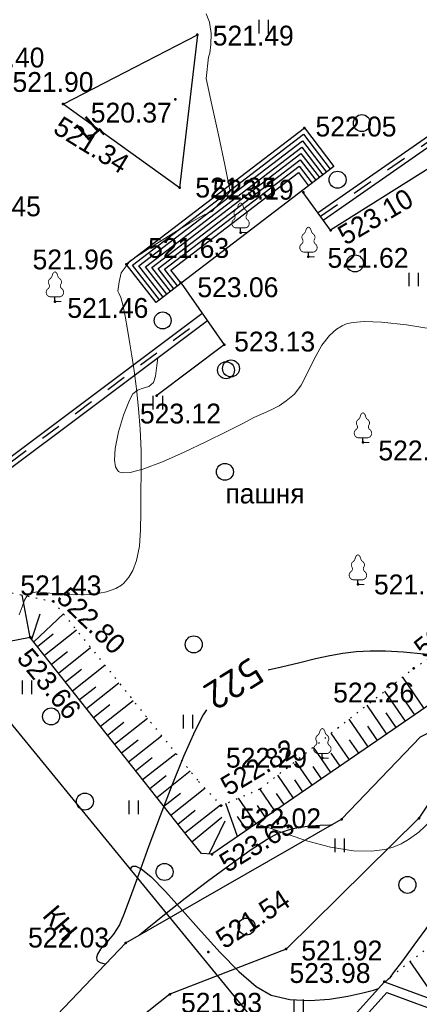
# Model space of a CAD drawing. Header units: millimetres. Extents: x 767170 to 66149698, y -983507 to 2493658.
# Tile 119 of 226: x 2038318 to 2055970, y -625093 to -581661. Entities that reach past the tile are written whole.
import ezdxf

# ---------------------------------------------------------------- set-up
doc = ezdxf.new("R2010")
doc.units = ezdxf.units.MM
for name, pattern in [('Д_ТРОТ_ТРУБА', [3, 1.5, -1.5]), ('ДОРОГИ_СТРОЯЩ', [9, 8, -1]), ('Контура низ откосов  Штриховая 0.1-0.5 - - - - - - -', [0.6, 0.1, -0.5])]:
    doc.linetypes.add(name, pattern=pattern)
for name, color, linetype in [('(004) Точки рельефа', 7, 'Continuous'), ('(004a) Точки рельефа (отк.)', 7, 'Continuous'), ('(007) Здания', 7, 'Continuous'), ('(022) Возд. Линии', 7, 'Continuous'), ('(025) Дорога', 7, 'Continuous'), ('(028) Гидротехн.', 7, 'Continuous'), ('(031) Горизонтали', 42, 'Continuous'), ('(035) Откосы', 7, 'Continuous'), ('(036) Растительность', 7, 'Continuous'), ('(038) Деревья', 7, 'Continuous'), ('(039) Земля', 7, 'Continuous'), ('(040) Ограда', 7, 'Continuous'), ('C-TOPO-MAJR', 9, 'Continuous')]:
    doc.layers.add(name, color=color, linetype=linetype)
doc.layers.add('(032) Горизонтали утолщенные', color=32, linetype='Continuous', lineweight=30)
doc.styles.add('BM-431', font='txt')
doc.styles.add('D-431', font='txt')
doc.styles.add('P-131', font='txt')
doc.styles.get("Standard").update_dxf_attribs({"font": 'isocpeui.ttf'})
doc.styles.add('СПДС', font='isocpeur.ttf')
doc.linetypes.add('ОГРАДА_БЕТ', pattern='A,4,["|",Standard,S=0.8,R=0,X=0,Y=-0.8],4', length=8)
doc.linetypes.add('ОТКОСЫ_НЕУКР', pattern='A,0.5,["|",Standard,S=1.2,R=0,X=0,Y=-1.2],1,["|",Standard,S=0.5,R=0,X=0,Y=-0.5],0.5', length=2)
doc.linetypes.add('ОТКОСЫ_УКРЕП', pattern='A,0.5,["|",Standard,S=1.2,R=0,X=0,Y=-1.2],0.8,[".",Standard,S=1,R=0.1,X=0.1,Y=-1.2],0.1,["|",Standard,S=0.5,R=0,X=0,Y=-0.5],0', length=1.4)
doc.linetypes.add('ПОДПОРНАЯ СТЕНКА', pattern='A,2,["V",Standard,S=1.2,R=0,X=0,Y=-1.2],0.2,["V",Standard,S=0.8,R=0,X=0,Y=-0.8],0.25,["V",Standard,S=0.3,R=0,X=0,Y=-0.3],0.25', length=2.7)

# ---------------------------------------------------------------- blocks, each defined once
blk = doc.blocks.new('d')
at = {"layer": '(038) Деревья'}
blk.add_ellipse((0, 0), major_axis=(0.265, 0.265), ratio=1, start_param=5.497787, end_param=11.780972, dxfattribs=at)
blk = doc.blocks.new('I04010')
for p, q in [((-0.412273, 0.007146), (-0.412273, 1.207146)), ((0.387727, 1.207146), (0.387727, 0.007146))]:
    blk.add_line(p, q)
blk = doc.blocks.new('karagach-flat-36')
at = {"layer": '(038) Деревья', "const_width": 0.0375}
for points in [[(0, 1.312, 0.246034), (-0.117, 1.159, 0.489079)], [(0, 1.312, -0.246034), (0.117, 1.159, -0.489079)], [(-0.208, 1.009, 0.430853), (-0.255, 0.753, 0.548276)], [(-0.208, 1.009, 0.181567), (-0.117, 1.159, 0.303004)], [(0.208, 1.009, -0.181567), (0.117, 1.159, -0.303004)], [(0.208, 1.009, -0.430853), (0.255, 0.753, -0.548276)], [(-0.315, 0.559, 0.626949), (-0.218, 0.206, 0.702465)], [(-0.315, 0.559, 0.383603), (-0.255, 0.753, 0.352912)], [(0.315, 0.559, -0.626949), (0.218, 0.206, -0.702465)], [(0.315, 0.559, -0.383603), (0.255, 0.753, -0.352912)]]:
    blk.add_lwpolyline(points, format="xyb", dxfattribs=at)
for points in [[(0, 0.206), (-0.218, 0.206)], [(0, 0), (0, 0.206)], [(0, 0.206), (0.218, 0.206)], [(0, 0), (0.281, 0)]]:
    blk.add_lwpolyline(points, dxfattribs=at)
at = {"layer": '(038) Деревья'}
blk.add_lwpolyline([(0, 0), (0, 0.206)], dxfattribs=at)
blk = doc.blocks.new('karagach-flat-37')
at = {"layer": '(038) Деревья', "const_width": 0.0375}
for points in [[(0, 1.312, 0.246034), (-0.117, 1.159, 0.489079)], [(0, 1.312, -0.246034), (0.117, 1.159, -0.489079)], [(-0.208, 1.009, 0.430853), (-0.255, 0.753, 0.548276)], [(-0.208, 1.009, 0.181567), (-0.117, 1.159, 0.303004)], [(0.208, 1.009, -0.181567), (0.117, 1.159, -0.303004)], [(0.208, 1.009, -0.430853), (0.255, 0.753, -0.548276)], [(-0.315, 0.559, 0.626949), (-0.218, 0.206, 0.702465)], [(-0.315, 0.559, 0.383603), (-0.255, 0.753, 0.352912)], [(0.315, 0.559, -0.626949), (0.218, 0.206, -0.702465)], [(0.315, 0.559, -0.383603), (0.255, 0.753, -0.352912)]]:
    blk.add_lwpolyline(points, format="xyb", dxfattribs=at)
for points in [[(0, 0.206), (-0.218, 0.206)], [(0, 0), (0, 0.206)], [(0, 0.206), (0.218, 0.206)], [(0, 0), (0.281, 0)]]:
    blk.add_lwpolyline(points, dxfattribs=at)
at = {"layer": '(038) Деревья'}
blk.add_lwpolyline([(0, 0), (0, 0.206)], dxfattribs=at)
blk = doc.blocks.new('karagach-flat-35-flat-1')
at = {"layer": '(038) Деревья', "const_width": 0.0375}
for points in [[(0, 1.312, 0.246034), (-0.117, 1.159, 0.489079)], [(0, 1.312, -0.246034), (0.117, 1.159, -0.489079)], [(-0.208, 1.009, 0.430853), (-0.255, 0.753, 0.548276)], [(-0.208, 1.009, 0.181567), (-0.117, 1.159, 0.303004)], [(0.208, 1.009, -0.181567), (0.117, 1.159, -0.303004)], [(0.208, 1.009, -0.430853), (0.255, 0.753, -0.548276)], [(-0.315, 0.559, 0.626949), (-0.218, 0.206, 0.702465)], [(-0.315, 0.559, 0.383603), (-0.255, 0.753, 0.352912)], [(0.315, 0.559, -0.626949), (0.218, 0.206, -0.702465)], [(0.315, 0.559, -0.383603), (0.255, 0.753, -0.352912)]]:
    blk.add_lwpolyline(points, format="xyb", dxfattribs=at)
for points in [[(0, 0.206), (-0.218, 0.206)], [(0, 0), (0, 0.206)], [(0, 0.206), (0.218, 0.206)], [(0, 0), (0.281, 0)]]:
    blk.add_lwpolyline(points, dxfattribs=at)
at = {"layer": '(038) Деревья'}
blk.add_lwpolyline([(0, 0), (0, 0.206)], dxfattribs=at)
blk = doc.blocks.new('karagach-flat-33-flat-1')
at = {"layer": '(038) Деревья', "const_width": 0.0375}
for points in [[(0, 1.312, 0.246034), (-0.117, 1.159, 0.489079)], [(0, 1.312, -0.246034), (0.117, 1.159, -0.489079)], [(-0.208, 1.009, 0.430853), (-0.255, 0.753, 0.548276)], [(-0.208, 1.009, 0.181567), (-0.117, 1.159, 0.303004)], [(0.208, 1.009, -0.181567), (0.117, 1.159, -0.303004)], [(0.208, 1.009, -0.430853), (0.255, 0.753, -0.548276)], [(-0.315, 0.559, 0.626949), (-0.218, 0.206, 0.702465)], [(-0.315, 0.559, 0.383603), (-0.255, 0.753, 0.352912)], [(0.315, 0.559, -0.626949), (0.218, 0.206, -0.702465)], [(0.315, 0.559, -0.383603), (0.255, 0.753, -0.352912)]]:
    blk.add_lwpolyline(points, format="xyb", dxfattribs=at)
for points in [[(0, 0.206), (-0.218, 0.206)], [(0, 0), (0, 0.206)], [(0, 0.206), (0.218, 0.206)], [(0, 0), (0.281, 0)]]:
    blk.add_lwpolyline(points, dxfattribs=at)
at = {"layer": '(038) Деревья'}
blk.add_lwpolyline([(0, 0), (0, 0.206)], dxfattribs=at)
blk = doc.blocks.new('karagach-flat-38-flat-1')
at = {"layer": '(038) Деревья', "const_width": 0.0375}
for points in [[(0, 1.312, 0.246034), (-0.117, 1.159, 0.489079)], [(0, 1.312, -0.246034), (0.117, 1.159, -0.489079)], [(-0.208, 1.009, 0.430853), (-0.255, 0.753, 0.548276)], [(-0.208, 1.009, 0.181567), (-0.117, 1.159, 0.303004)], [(0.208, 1.009, -0.181567), (0.117, 1.159, -0.303004)], [(0.208, 1.009, -0.430853), (0.255, 0.753, -0.548276)], [(-0.315, 0.559, 0.626949), (-0.218, 0.206, 0.702465)], [(-0.315, 0.559, 0.383603), (-0.255, 0.753, 0.352912)], [(0.315, 0.559, -0.626949), (0.218, 0.206, -0.702465)], [(0.315, 0.559, -0.383603), (0.255, 0.753, -0.352912)]]:
    blk.add_lwpolyline(points, format="xyb", dxfattribs=at)
for points in [[(0, 0.206), (-0.218, 0.206)], [(0, 0), (0, 0.206)], [(0, 0.206), (0.218, 0.206)], [(0, 0), (0.281, 0)]]:
    blk.add_lwpolyline(points, dxfattribs=at)
at = {"layer": '(038) Деревья'}
blk.add_lwpolyline([(0, 0), (0, 0.206)], dxfattribs=at)
blk = doc.blocks.new('karagach-flat-74')
at = {"layer": '(038) Деревья', "const_width": 0.0375}
for points in [[(0, 1.312, 0.246034), (-0.117, 1.159, 0.489079)], [(0, 1.312, -0.246034), (0.117, 1.159, -0.489079)], [(-0.208, 1.009, 0.430853), (-0.255, 0.753, 0.548276)], [(-0.208, 1.009, 0.181567), (-0.117, 1.159, 0.303004)], [(0.208, 1.009, -0.181567), (0.117, 1.159, -0.303004)], [(0.208, 1.009, -0.430853), (0.255, 0.753, -0.548276)], [(-0.315, 0.559, 0.626949), (-0.218, 0.206, 0.702465)], [(-0.315, 0.559, 0.383603), (-0.255, 0.753, 0.352912)], [(0.315, 0.559, -0.626949), (0.218, 0.206, -0.702465)], [(0.315, 0.559, -0.383603), (0.255, 0.753, -0.352912)]]:
    blk.add_lwpolyline(points, format="xyb", dxfattribs=at)
for points in [[(0, 0.206), (-0.218, 0.206)], [(0, 0), (0, 0.206)], [(0, 0.206), (0.218, 0.206)], [(0, 0), (0.281, 0)]]:
    blk.add_lwpolyline(points, dxfattribs=at)
at = {"layer": '(038) Деревья'}
blk.add_lwpolyline([(0, 0), (0, 0.206)], dxfattribs=at)
blk = doc.blocks.new('A$C05d28b1e')
at = {"layer": '(004) Точки рельефа', "color": 7, "linetype": 'ByBlock', "lineweight": -2}
for p in [(6700, 60670), (5723, 57828), (771, 57612), (5917, 53926), (8607, 51946), (11606, 50880), (408, 48906), (13790, 36426), (12219, 28764), (13070, 26067), (16486, 26110), (3538, 20617), (7178, 20220), (10621, 20343), (5487, 18347), (18144, 11127), (18092, 8284), (19304, 6618), (10276, 5118), (12686, 4301), (14604, 1565), (11624, -675), (20731, -2745), (7060, -9755), (6041, -11346), (22972, -12715), (14467, -18764), (14060, -20907), (21677, -26536)]:
    blk.add_point(p, dxfattribs=at)
at = {"layer": '(007) Здания', "ltscale": 600}
blk.add_lwpolyline([(2606, -12012), (17930, -30698), (14064, -33868)], dxfattribs=at)
at = {"layer": '(025) Дорога', "ltscale": 600}
for p, q in [((10558, 5082), (18106, 10847)), ((10840, 5045), (18069, 10566)), ((18069, 10566), (19126, 9183)), ((18106, 10847), (19284, 9304)), ((11122, 5009), (18031, 10286)), ((11403, 4972), (17994, 10006)), ((17994, 10006), (18808, 8940)), ((18031, 10286), (18967, 9061)), ((11685, 4936), (17956, 9725)), ((17956, 9725), (18649, 8819)), ((11966, 4899), (17919, 9445)), ((12248, 4862), (17881, 9165)), ((17881, 9165), (18331, 8576)), ((17919, 9445), (18490, 8697)), ((11752, 3548), (10558, 5082)), ((11909, 3669), (10840, 5045)), ((12067, 3790), (11122, 5009)), ((12225, 3912), (11403, 4972)), ((12383, 4035), (11685, 4936)), ((12541, 4157), (11966, 4899)), ((12699, 4280), (12248, 4862))]:
    blk.add_line(p, q, dxfattribs=at)
blk.add_lwpolyline([(10276, 5118), (18144, 11127), (19443, 9426), (12703, 4277), (11594, 3428), (10276, 5118)], dxfattribs=at)
at = {"layer": '(028) Гидротехн.', "ltscale": 600}
for points in [[(18749, 7396), (24490, 11379), (29877, 14402), (43402, 24495), (52791, 33697)], [(18977, 7068), (24703, 11039), (30096, 14066), (43663, 24191), (53071, 33411)], [(-505, -8109), (13859, 2628)], [(-68, -7283), (13619, 2948)]]:
    blk.add_lwpolyline(points, dxfattribs=at)
at = {"layer": '(028) Гидротехн.', "color": 3, "linetype": 'Д_ТРОТ_ТРУБА', "ltscale": 600, "flags": 128}
for points in [[(18863, 7232), (24596, 11209), (29987, 14234), (43533, 24343), (52931, 33554)], [(-625, -7949), (13739, 2788)]]:
    blk.add_lwpolyline(points, dxfattribs=at)
at = {"layer": '(031) Горизонтали', "color": 42, "linetype": 'Continuous', "lineweight": 0, "ltscale": 600}
for points in [[(23828, 2249), (22661, 2444), (21552, 2568), (20780, 2592), (20302, 2553), (20046, 2496), (19938, 2457), (19809, 2395), (19570, 2248), (19258, 1976), (18914, 1541), (18570, 933), (18282, 322), (18007, -218), (17702, -615), (17340, -915), (17024, -1124), (16710, -1287), (16356, -1448), (15918, -1651), (15450, -1888), (14720, -2259), (13820, -2706), (12840, -3170), (11872, -3594), (11005, -3917), (10445, -4064), (10134, -4090), (9989, -4060), (9938, -4029), (9884, -3974), (9806, -3826), (9753, -3523), (9783, -3007), (9935, -2272), (10157, -1547), (10386, -954), (10559, -613), (10772, -433), (11019, -352), (11268, -271), (11488, -93), (11576, 177), (11635, 655), (11668, 990)], [(16020, -19562), (16591, -19739), (17383, -20021), (18299, -20329), (19292, -20599), (20313, -20765), (21116, -20779), (21694, -20699), (22062, -20595), (22240, -20526), (22413, -20447), (22742, -20265), (23197, -19939), (23739, -19417)]]:
    blk.add_lwpolyline(points, dxfattribs=at)
at = {"layer": '(032) Горизонтали утолщенные', "color": 32, "linetype": 'Continuous', "lineweight": 30, "ltscale": 600}
for points in [[(4145, 20964), (4486, 21256), (5243, 21868), (6157, 22582), (7148, 23334), (8135, 24062), (9038, 24701), (9776, 25188), (10270, 25461), (10911, 25660), (11549, 25763), (12126, 25804), (12578, 25820), (12650, 25827)], [(21706, -26547), (21753, -26508), (21800, -26469), (21865, -26408), (21947, -26324), (22083, -26145), (22444, -25663), (22993, -24926), (23689, -23983), (24494, -22883), (25369, -21673), (26274, -20402), (27172, -19119), (28022, -17872), (28786, -16708), (29424, -15678), (30100, -14489), (30745, -13267), (31349, -12055), (31901, -10896), (32391, -9833), (32808, -8908), (33144, -8164), (33384, -7648)], [(10477, -21609), (10489, -21501), (10524, -21459), (10574, -21433), (10698, -21432), (10942, -21547), (11363, -21888), (12014, -22551), (12767, -23392), (13583, -24321), (14422, -25249), (15243, -26084), (16009, -26738), (16679, -27120), (17508, -27312), (18390, -27357), (19261, -27298), (20061, -27175), (20728, -27028), (21200, -26899), (21415, -26827)]]:
    blk.add_lwpolyline(points, dxfattribs=at)
at = {"layer": '(035) Откосы', "ltscale": 600}
for p, q in [((6041, -11346), (5676, -9466)), ((6351, -11738), (7056, -11180)), ((6661, -12130), (8074, -11012)), ((6971, -12522), (7679, -11961)), ((7281, -12914), (8702, -11790)), ((7901, -13698), (9330, -12568)), ((7591, -13306), (8303, -12742)), ((8521, -14482), (9957, -13346)), ((23435, -14475), (22488, -13094)), ((8211, -14090), (8927, -13523)), ((22610, -15040), (21699, -13712)), ((8832, -14874), (9551, -14304)), ((9142, -15265), (10585, -14124)), ((21786, -15606), (20911, -14330)), ((23022, -14757), (22558, -14080)), ((22198, -15323), (21752, -14672)), ((9452, -15657), (10175, -15085)), ((9762, -16049), (11213, -14902)), ((20962, -16171), (20122, -14948)), ((20138, -16737), (19334, -15565)), ((21374, -15888), (20945, -15264)), ((10072, -16441), (10799, -15866)), ((10382, -16833), (11840, -15680)), ((20550, -16454), (20139, -15855)), ((11002, -17617), (12468, -16458)), ((19313, -17302), (18545, -16183)), ((19726, -17020), (19333, -16447)), ((10692, -17225), (11423, -16647)), ((18489, -17868), (17757, -16801)), ((11622, -18401), (13096, -17236)), ((18901, -17585), (18526, -17039)), ((11312, -18009), (12047, -17428)), ((17665, -18433), (16969, -17418)), ((18077, -18151), (17720, -17630)), ((11932, -18793), (12671, -18209)), ((12243, -19185), (13747, -17995)), ((16841, -18999), (16174, -18027)), ((17253, -18716), (16914, -18222)), ((15192, -20130), (14674, -18674)), ((16016, -19565), (15239, -18431)), ((12553, -19577), (13321, -18969)), ((12863, -19969), (14433, -18727)), ((16429, -19282), (16067, -18755)), ((13177, -20358), (14494, -19271)), ((13934, -20897), (14648, -19442)), ((15604, -19847), (15188, -19240)), ((23646, -26827), (22817, -25641))]:
    blk.add_line(p, q, dxfattribs=at)
at = {"layer": '(035) Откосы', "linetype": 'ПОДПОРНАЯ СТЕНКА', "ltscale": 600, "flags": 128}
for points in [[(52273, 35121), (54029, 33528), (44345, 23912), (30550, 13678), (19304, 6618), (18092, 8284)], [(12703, 4277), (14604, 1565), (11624, -675)]]:
    blk.add_lwpolyline(points, dxfattribs=at)
at = {"layer": '(035) Откосы', "linetype": 'Контура низ откосов  Штриховая 0.1-0.5 - - - - - - -', "ltscale": 600}
for points in [[(-36, -8697), (3116, -8932), (7060, -9755), (13475, -17705), (14467, -18764), (16214, -18009), (22972, -12715), (31760, -6970), (32500, -5170), (32919, -434)], [(21677, -26536), (33259, -17439), (44874, -7353), (53716, -601)]]:
    blk.add_lwpolyline(points, dxfattribs=at)
at = {"layer": '(035) Откосы', "ltscale": 600}
for points in [[(32919, -434), (34414, -6941), (14060, -20907), (13598, -20869), (13026, -20176), (6041, -11346), (2606, -12012)], [(6102, -11423), (6477, -10306)], [(6190, -11534), (7509, -10311)]]:
    blk.add_lwpolyline(points, dxfattribs=at)
at = {"layer": '(040) Ограда', "linetype": 'ОГРАДА_БЕТ', "ltscale": 600, "flags": 128}
blk.add_lwpolyline([(17930, -30698), (21677, -26536), (23239, -27111), (24647, -27629), (27363, -25536), (34236, -22176), (54893, -4123), (55646, -3465), (55109, 338), (55109, 338), (51535, 3837), (52095, 4409)], dxfattribs=at)
at = {"layer": '(040) Ограда', "ltscale": 600, "flags": 128}
blk.add_lwpolyline([(18227, -30965), (21793, -27005), (23101, -27486), (24716, -28081), (27575, -25878), (34459, -22512), (55156, -4424), (56072, -3624), (55486, 528), (52101, 3843)], dxfattribs=at)
at = {"linetype": 'ОТКОСЫ_УКРЕП', "ltscale": 600}
blk.add_lwpolyline([(771, 57612), (6700, 60670), (5917, 53926), (771, 57612)], dxfattribs=at)
at = {"layer": '(022) Возд. Линии', "xscale": 1000, "yscale": 1000, "zscale": 1000}
for name, p in [('karagach-flat-37', (8607, 51946)), ('karagach-flat-36', (11606, 50880)), ('karagach-flat-74', (408, 48906)), ('karagach-flat-33-flat-1', (13790, 36426)), ('karagach-flat-35-flat-1', (12219, 28764)), ('karagach-flat-38-flat-1', (20731, -2745))]:
    blk.add_blockref(name, p, dxfattribs=at)
at = {"layer": '(036) Растительность', "linetype": 'Continuous', "xscale": 500, "yscale": 500, "zscale": 500}
for p in [(9633, 60724), (16253, 49572), (4959, 44142), (6296, 30069), (5899, -13852), (10609, -19142), (19713, -20814), (17899, -27917)]:
    blk.add_blockref('I04010', p, dxfattribs=at)
at = {"layer": '(038) Деревья', "linetype": 'Continuous', "xscale": 1000, "yscale": 1000, "zscale": 1000}
for p in [(13964, 56777), (7965, 45876), (7917, 41393), (6538, 33782), (1734, 26849), (19610, 8846), (20380, 5155), (11886, 2637), (14903, 523), (6956, -14830), (11968, -21691), (22696, -22260), (15590, -24097)]:
    blk.add_blockref('d', p, dxfattribs=at)
at = {"layer": '(004) Точки рельефа', "style": 'D-431'}
blk.add_text('523.10', height=875, rotation=30.5766, dxfattribs=at).set_placement((19963, 5929))
blk.add_text('523.13', height=875, dxfattribs=at).set_placement((15043, 1268))
at = {"layer": '(004) Точки рельефа', "linetype": 'ByBlock', "char_height": 875, "attachment_point": 4, "style": 'D-431'}
for s, insert in [('521.49', (7377, 60629)), ('521.40', (-3632, 59661)), ('520.37', (1992, 57230)), ('521.35', (6609, 53924)), ('521.45', (-3791, 53098)), ('521.63', (4524, 51261)), ('521.62', (12447, 50826)), ('521.46', (956, 48617)), ('521.43', (-1118, 36380)), ('521.63', (14499, 36420)), ('522.29', (7963, 28776)), ('522.02', (8585, 26103)), ('522.03', (-778, 20842)), ('521.92', (11290, 20271)), ('521.93', (5977, 17967)), ('521.90', (5254, 13150)), ('522.05', (18635, 11184)), ('523.19', (14092, 8397)), ('521.96', (6140, 5322)), ('523.06', (13419, 4096)), ('523.12', (10881, -1476)), ('522.87', (21413, -3104)), ('523.98', (17488, -26154))]:
    blk.add_mtext(s, dxfattribs=dict(at, insert=insert))
for s, insert, rotation in [('521.34', (500, 56747), 328.3948), ('521.54', (7656, 20679), 33.3907), ('522.80', (7445, -9359), 315.8948), ('522.87', (23166, -11959), 38.7486), ('523.66', (5732, -12007), 309.5032), ('522.82', (14568, -17992), 30.9777), ('523.63', (14517, -21380), 31.5954)]:
    blk.add_mtext(s, dxfattribs=dict(at, insert=insert, rotation=rotation))
at = {"layer": '(004a) Точки рельефа (отк.)', "linetype": 'ByBlock', "insert": (12697, 31651), "char_height": 875, "attachment_point": 4, "style": 'D-431'}
blk.add_mtext('522.26', dxfattribs=at)
at = {"layer": '(007) Здания', "style": 'P-131'}
blk.add_text('КН', height=880, rotation=310.4615, dxfattribs=at).set_placement((6532, -23636))
at = {"layer": '(025) Дорога', "linetype": 'ДОРОГИ_СТРОЯЩ', "style": 'BM-431'}
blk.add_text('Ц', height=875, rotation=41.2133, dxfattribs=at).set_placement((8538, 10505, -492))
at = {"layer": '(039) Земля', "color": 0, "linetype": 'ByBlock', "style": 'BM-431'}
blk.add_text('пашня', height=875, dxfattribs=at).set_placement((14654, -5435))
at = {"layer": 'C-TOPO-MAJR', "color": 32, "linetype": 'Continuous', "lineweight": 30, "insert": (8294, 32045), "char_height": 1250, "width": 2398.75, "attachment_point": 5, "rotation": 211.9439, "style": 'СПДС', "bg_fill": 3, "box_fill_scale": 1.254, "bg_fill_color": 256, "bg_fill_true_color": 13158600, "bg_fill_transparency": 0}
blk.add_mtext('522', dxfattribs=at)
at = {"layer": '(031) Горизонтали', "color": 42, "linetype": 'Continuous', "lineweight": 0, "ltscale": 600}
blk.add_lwpolyline([(-1169, 35092), (-1042, 35445), (-939, 35729), (-837, 35904), (-703, 36005), (-563, 36053), (-385, 36094), (-97, 36077), (483, 36013), (1240, 35962), (2062, 35983), (2690, 36094), (3106, 36252), (3343, 36400), (3446, 36488), (3528, 36570), (3672, 36746), (3848, 37039), (4016, 37483), (4138, 38117), (4191, 38831), (4202, 39617), (4201, 40469), (4215, 41377), (4220, 42322), (4179, 43270), (4105, 44192), (4009, 45059), (3904, 45843), (3803, 46514), (3717, 47046), (3616, 47671), (3516, 48256), (3409, 48763), (3316, 49087), (3238, 49269), (3183, 49357), (3241, 49781), (3329, 50172), (3329, 50172), (3329, 50172), (3329, 50172), (3329, 50172), (3329, 50172), (3329, 50172), (3739, 50696), (4629, 51283), (5539, 51865), (6364, 52371), (6998, 52733), (7335, 52882), (8147, 53760), (8147, 53760), (8147, 53760), (8147, 53760), (8147, 53760), (8147, 53760), (7913, 54930), (7631, 56261), (7345, 57586), (7095, 58741), (7191, 59691), (7191, 59691), (7191, 59691), (7191, 59691), (7191, 59691), (7191, 59691), (7191, 59691), (7191, 59691), (7250, 59858), (7298, 60236), (7303, 60727), (7235, 61234), (7091, 61593)], dxfattribs=at)
at = {"layer": '(032) Горизонтали утолщенные', "color": 32, "linetype": 'Continuous', "lineweight": 30, "ltscale": 600}
for points in [[(20098, 31489), (20457, 31757), (20643, 31983), (20692, 32130), (20690, 32201), (20674, 32260), (20605, 32375), (20416, 32535), (20025, 32728), (19354, 32936), (18538, 33109), (17635, 33249), (16706, 33357), (15809, 33435), (15014, 33478), (14326, 33483), (13710, 33451), (13129, 33383), (12545, 33278), (11923, 33138), (11225, 32964), (10422, 32774), (9828, 32639)], [(7103, 30901), (6963, 30673), (6591, 29950), (6089, 28834), (5568, 27563), (5050, 26220), (4555, 24891), (4108, 23662), (3728, 22616), (3439, 21838), (3262, 21415), (2995, 21005), (2694, 20646), (2428, 20335), (2287, 20119), (2246, 19975), (2257, 19887), (2276, 19845), (2307, 19807), (2402, 19748), (2616, 19697), (2656, 19695)]]:
    blk.add_lwpolyline(points, dxfattribs=at)
at = {"layer": '(035) Откосы', "linetype": 'ОТКОСЫ_НЕУКР', "ltscale": 600}
for points in [[(-3144, 13637), (3538, 20617), (13070, 26067), (16560, 29702), (32147, 37578)], [(31313, 34229), (18232, 28730), (16486, 26110), (10621, 20343), (5487, 18347), (-1712, 12644)]]:
    blk.add_lwpolyline(points, dxfattribs=at)

msp = doc.modelspace()

# ---------------------------------------------------------------- block references
at = {"color": 5, "lineweight": 50}
msp.add_blockref('A$C05d28b1e', (2032748.06, -597565.05), dxfattribs=at)

# ---------------------------------------------------------------- next in the draw order: block references
msp.add_blockref('A$C05d28b1e', (2039466.73, -642998.3), dxfattribs=at)

doc.saveas('drawing.dxf')
